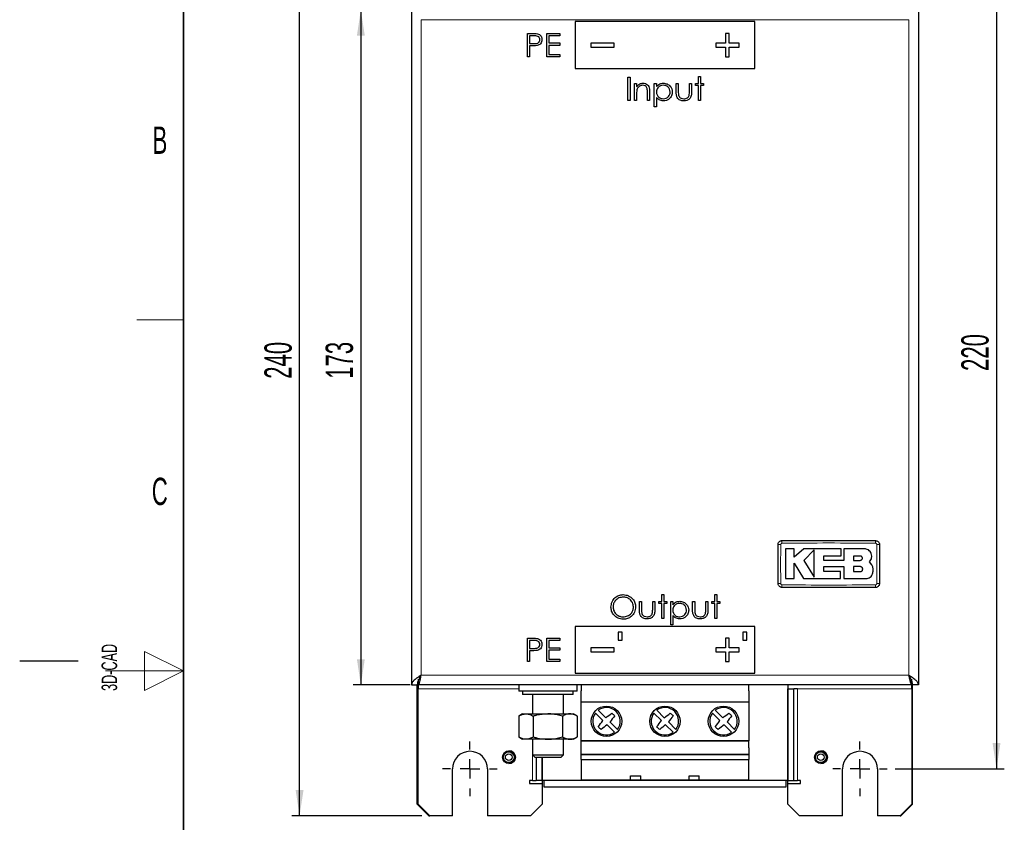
# Model space of a CAD drawing. Header units: millimetres. Extents: x 5 to 418, y 2 to 292.
# Tile 2 of 12: x 5 to 131, y 128 to 231. Entities that reach past the tile are written whole.
import ezdxf

# ---------------------------------------------------------------- set-up
doc = ezdxf.new("R2010")
doc.units = ezdxf.units.MM
doc.layers.add('SLD-0', color=7, linetype='Continuous')
doc.styles.add('SLDTEXTSTYLE0', font='TXT', dxfattribs={"width": 0.605})
doc.dimstyles.new('SLDDIMSTYLE0', dxfattribs={"dimtxt": 3.5, "dimasz": 3.302, "dimexe": 0, "dimexo": 0.0625, "dimgap": 0.875, "dimtad": 1, "dimlfac": 2, "dimrnd": 1e-09, "dimzin": 12, "dimdsep": 46, "dimtxsty": 'SLDTEXTSTYLE0', "dimsah": 1, "dimcen": 0.09, "dimadec": 0, "dimazin": 3, "dimtfac": 1, "dimtofl": 0, "dimtmove": 0, "dimatfit": 3, "dimfxl": 1, "dimfrac": 2, "dimtolj": 1, "dimtzin": 12, "dimarcsym": 0})

# ---------------------------------------------------------------- blocks, each defined once
blk = doc.blocks.new('_D_3')
at = {"layer": 'SLD-0', "color": 7}
for p, q in [((117.22, 244.69), (131.22, 244.69)), ((130.22, 244.69), (130.22, 134.69)), ((117.22, 134.69), (131.22, 134.69))]:
    blk.add_line(p, q, dxfattribs=at)
for points in [[(130.22, 244.69), (129.72, 241.39), (130.73, 241.39)], [(130.22, 134.69), (130.73, 137.99), (129.72, 137.99)]]:
    blk.add_solid(points, dxfattribs=at)
at = {"layer": 'SLD-0', "color": 7, "insert": (125.71, 185.68), "char_height": 3.5, "attachment_point": 1, "rotation": 90, "style": 'SLDTEXTSTYLE0'}
blk.add_mtext('220', dxfattribs=at)
blk = doc.blocks.new('_D_5')
at = {"layer": 'SLD-0', "color": 7}
for p, q in [((55.07, 231.94), (47.73, 231.94)), ((48.73, 231.94), (48.73, 145.44)), ((55.07, 145.44), (47.73, 145.44))]:
    blk.add_line(p, q, dxfattribs=at)
for points in [[(48.73, 231.94), (48.23, 228.64), (49.24, 228.64)], [(48.73, 145.44), (49.24, 148.74), (48.23, 148.74)]]:
    blk.add_solid(points, dxfattribs=at)
at = {"layer": 'SLD-0', "color": 7, "insert": (44.22, 184.68), "char_height": 3.5, "attachment_point": 1, "rotation": 90, "style": 'SLDTEXTSTYLE0'}
blk.add_mtext('173', dxfattribs=at)
blk = doc.blocks.new('_D_6')
at = {"layer": 'SLD-0', "color": 7}
for p, q in [((56.57, 248.69), (39.88, 248.69)), ((40.88, 128.69), (40.88, 248.69)), ((56.57, 128.69), (39.88, 128.69))]:
    blk.add_line(p, q, dxfattribs=at)
for points in [[(40.88, 248.69), (40.37, 245.39), (41.39, 245.39)], [(40.88, 128.69), (41.39, 131.99), (40.37, 131.99)]]:
    blk.add_solid(points, dxfattribs=at)
at = {"layer": 'SLD-0', "color": 7, "insert": (36.37, 184.68), "char_height": 3.5, "attachment_point": 1, "rotation": 90, "style": 'SLDTEXTSTYLE0'}
blk.add_mtext('240', dxfattribs=at)
blk = doc.blocks.new('SW_CENTERMARKSYMBOL_2')
at = {"layer": 'SLD-0', "color": 0}
for p, q in [((0, 2.5), (0, 3.5)), ((-2.5, 0), (-3.5, 0)), ((0, 0), (-1.25, 0)), ((0, 0), (0, 1.25)), ((0, 0), (0, -1.25)), ((0, 0), (1.25, 0)), ((2.5, 0), (3.5, 0)), ((0, -2.5), (0, -3.5))]:
    blk.add_line(p, q, dxfattribs=at)
blk = doc.blocks.new('SW_CENTERMARKSYMBOL_3')
at = {"layer": 'SLD-0', "color": 0}
for p, q in [((0, 2.5), (0, 3.5)), ((-2.5, 0), (-3.5, 0)), ((0, 0), (-1.25, 0)), ((0, 0), (0, 1.25)), ((0, 0), (0, -1.25)), ((0, 0), (1.25, 0)), ((2.5, 0), (3.5, 0)), ((0, -2.5), (0, -3.5))]:
    blk.add_line(p, q, dxfattribs=at)

msp = doc.modelspace()

# ---------------------------------------------------------------- linework, layer by layer
at = {"color": 7, "linetype": 'Continuous', "lineweight": 25}
for p, q in [((55.2214, 231.9387), (55.2214, 145.4387)), ((120.2214, 231.9387), (120.2214, 145.4387)), ((99.2214, 230.4387), (76.2214, 230.4387)), ((76.2214, 230.4387), (76.2214, 224.4387)), ((99.2214, 224.4387), (99.2214, 230.4387)), ((70.106, 228.9387), (70.6944, 228.9387)), ((70.106, 225.9387), (70.106, 228.9387)), ((70.924, 228.631), (70.3753, 228.631)), ((70.3753, 228.631), (70.3753, 227.631)), ((72.5676, 228.9387), (74.2599, 228.9387)), ((72.5676, 225.9387), (72.5676, 228.9387)), ((72.8368, 228.631), (72.8368, 227.708)), ((74.2599, 228.631), (72.8368, 228.631)), ((74.2599, 228.9387), (74.2599, 228.631)), ((95.9714, 228.9387), (95.4714, 228.9387)), ((95.4714, 228.9387), (95.4714, 227.6887)), ((95.9714, 227.6887), (95.9714, 228.9387)), ((70.3753, 227.631), (70.9005, 227.6244)), ((70.3753, 227.3233), (70.3753, 225.9387)), ((70.5898, 227.3233), (70.3753, 227.3233)), ((72.8368, 227.708), (74.2599, 227.708)), ((72.8368, 227.4003), (72.8368, 226.2464)), ((74.2599, 227.4003), (72.8368, 227.4003)), ((74.2599, 227.708), (74.2599, 227.4003)), ((78.2214, 227.6887), (78.2214, 227.1887)), ((81.2214, 227.6887), (78.2214, 227.6887)), ((81.2214, 227.1887), (81.2214, 227.6887)), ((94.2214, 227.6887), (94.2214, 227.1887)), ((95.4714, 227.6887), (94.2214, 227.6887)), ((97.2214, 227.6887), (95.9714, 227.6887)), ((97.2214, 227.1887), (97.2214, 227.6887)), ((72.8368, 226.2464), (74.2599, 226.2464)), ((74.2599, 226.2464), (74.2599, 225.9387)), ((78.2214, 227.1887), (81.2214, 227.1887)), ((94.2214, 227.1887), (95.4714, 227.1887)), ((95.4714, 227.1887), (95.4714, 225.9387)), ((95.9714, 225.9387), (95.9714, 227.1887)), ((95.9714, 227.1887), (97.2214, 227.1887)), ((70.3753, 225.9387), (70.106, 225.9387)), ((74.2599, 225.9387), (72.5676, 225.9387)), ((95.4714, 225.9387), (95.9714, 225.9387)), ((76.2214, 224.4387), (99.2214, 224.4387)), ((82.9714, 223.3233), (83.2407, 223.3233)), ((82.9714, 220.3233), (82.9714, 223.3233)), ((83.2407, 223.3233), (83.2407, 220.3233)), ((83.8176, 222.5157), (84.0868, 222.5157)), ((83.8176, 220.3233), (83.8176, 222.5157)), ((84.0868, 222.5157), (84.0868, 222.1202)), ((86.356, 222.5157), (86.6253, 222.5157)), ((86.356, 219.5157), (86.356, 222.5157)), ((86.6253, 222.5157), (86.6253, 222.11)), ((89.1637, 222.5157), (89.433, 222.5157)), ((89.1637, 221.4682), (89.1637, 222.5157)), ((89.433, 222.5157), (89.433, 221.4988)), ((90.856, 222.5157), (91.1253, 222.5157)), ((90.856, 221.4988), (90.856, 222.5157)), ((91.1253, 222.5157), (91.1253, 221.4483)), ((91.6253, 222.5157), (92.0099, 222.5157)), ((91.6253, 222.2464), (91.6253, 222.5157)), ((92.0099, 222.2464), (91.6253, 222.2464)), ((92.0099, 223.4003), (92.2791, 223.4003)), ((92.0099, 222.5157), (92.0099, 223.4003)), ((92.0099, 220.3233), (92.0099, 222.2464)), ((92.2791, 223.4003), (92.2791, 222.5157)), ((92.2791, 222.5157), (92.6637, 222.5157)), ((92.2791, 222.2464), (92.2791, 220.3233)), ((92.6637, 222.2464), (92.2791, 222.2464)), ((92.6637, 222.5157), (92.6637, 222.2464)), ((84.0868, 221.116), (84.0868, 220.3233)), ((85.4714, 220.3233), (85.4714, 221.3546)), ((85.7407, 221.4429), (85.7407, 220.3233)), ((83.2407, 220.3233), (82.9714, 220.3233)), ((84.0868, 220.3233), (83.8176, 220.3233)), ((85.7407, 220.3233), (85.4714, 220.3233)), ((86.6253, 220.7206), (86.6253, 219.5157)), ((92.2791, 220.3233), (92.0099, 220.3233)), ((86.6253, 219.5157), (86.356, 219.5157)), ((104.2659, 162.8783), (103.1662, 162.8783)), ((104.2659, 161.8119), (104.2659, 162.8783)), ((105.5173, 162.8783), (104.2659, 161.8119)), ((110.3161, 162.8783), (105.5173, 162.8783)), ((110.3161, 161.9751), (110.3161, 162.8783)), ((110.6637, 162.8783), (110.6637, 161.3984)), ((113.3086, 162.8783), (110.6637, 162.8783)), ((106.829, 162.7593), (105.5173, 161.41)), ((108.0738, 161.9751), (110.3161, 161.9751)), ((108.0738, 161.3984), (108.0738, 161.9751)), ((112.7536, 161.968), (111.8831, 161.968)), ((111.8831, 161.968), (111.8831, 161.41)), ((104.2653, 161.0611), (105.4758, 159.0716)), ((104.2653, 159.0716), (104.2653, 161.0611)), ((105.5173, 161.41), (106.829, 159.2543)), ((110.6637, 161.3984), (108.0738, 161.3984)), ((108.0745, 160.6111), (110.6637, 160.6111)), ((108.0745, 159.9736), (108.0745, 160.6111)), ((110.6637, 160.6111), (110.6637, 159.0716)), ((111.8831, 161.41), (112.7536, 161.41)), ((111.8831, 160.6111), (111.8831, 159.9736)), ((112.7536, 160.6111), (111.8831, 160.6111)), ((114.2219, 160.8546), (113.9373, 161.207)), ((103.1662, 159.0716), (104.2653, 159.0716)), ((105.4758, 159.0716), (110.2263, 159.0716)), ((110.2263, 159.9736), (108.0745, 159.9736)), ((110.2263, 159.0716), (110.2263, 159.9736)), ((110.6637, 159.0716), (113.5022, 159.0716)), ((111.8831, 159.9736), (112.7536, 159.9736)), ((87.2983, 157.0157), (87.5676, 157.0157)), ((87.2983, 156.131), (87.2983, 157.0157)), ((87.5676, 157.0157), (87.5676, 156.131)), ((94.106, 157.0157), (94.3753, 157.0157)), ((94.106, 156.131), (94.106, 157.0157)), ((94.3753, 157.0157), (94.3753, 156.131)), ((84.4522, 156.131), (84.7214, 156.131)), ((84.4522, 155.0836), (84.4522, 156.131)), ((84.7214, 156.131), (84.7214, 155.1142)), ((86.1445, 156.131), (86.4137, 156.131)), ((86.1445, 155.1142), (86.1445, 156.131)), ((86.4137, 156.131), (86.4137, 155.0637)), ((86.9137, 156.131), (87.2983, 156.131)), ((86.9137, 155.8618), (86.9137, 156.131)), ((87.2983, 155.8618), (86.9137, 155.8618)), ((87.2983, 153.9387), (87.2983, 155.8618)), ((87.5676, 156.131), (87.9522, 156.131)), ((87.5676, 155.8618), (87.5676, 153.9387)), ((87.9522, 155.8618), (87.5676, 155.8618)), ((87.9522, 156.131), (87.9522, 155.8618)), ((88.4522, 156.131), (88.7214, 156.131)), ((88.4522, 153.131), (88.4522, 156.131)), ((88.7214, 156.131), (88.7214, 155.7254)), ((91.2599, 156.131), (91.5291, 156.131)), ((91.2599, 155.0836), (91.2599, 156.131)), ((91.5291, 156.131), (91.5291, 155.1142)), ((92.9522, 156.131), (93.2214, 156.131)), ((92.9522, 155.1142), (92.9522, 156.131)), ((93.2214, 156.131), (93.2214, 155.0637)), ((93.7214, 156.131), (94.106, 156.131)), ((93.7214, 155.8618), (93.7214, 156.131)), ((94.106, 155.8618), (93.7214, 155.8618)), ((94.106, 153.9387), (94.106, 155.8618)), ((94.3753, 156.131), (94.7599, 156.131)), ((94.3753, 155.8618), (94.3753, 153.9387)), ((94.7599, 155.8618), (94.3753, 155.8618)), ((94.7599, 156.131), (94.7599, 155.8618)), ((88.7214, 154.336), (88.7214, 153.131)), ((76.2214, 152.9387), (76.2214, 146.9387)), ((99.2214, 152.9387), (76.2214, 152.9387)), ((87.5676, 153.9387), (87.2983, 153.9387)), ((88.7214, 153.131), (88.4522, 153.131)), ((94.3753, 153.9387), (94.106, 153.9387)), ((99.2214, 146.9387), (99.2214, 152.9387)), ((82.2214, 152.1887), (81.7214, 152.1887)), ((81.7214, 152.1887), (81.7214, 151.1887)), ((82.2214, 151.1887), (82.2214, 152.1887)), ((98.2214, 152.1887), (97.7214, 152.1887)), ((97.7214, 152.1887), (97.7214, 151.1887)), ((98.2214, 151.1887), (98.2214, 152.1887)), ((70.106, 151.4387), (70.6944, 151.4387)), ((70.106, 148.4387), (70.106, 151.4387)), ((70.3753, 151.131), (70.3753, 150.131)), ((70.924, 151.131), (70.3753, 151.131)), ((72.5676, 151.4387), (74.2599, 151.4387)), ((72.5676, 148.4387), (72.5676, 151.4387)), ((72.8368, 151.131), (72.8368, 150.208)), ((74.2599, 151.131), (72.8368, 151.131)), ((72.8368, 150.208), (74.2599, 150.208)), ((74.2599, 151.4387), (74.2599, 151.131)), ((74.2599, 150.208), (74.2599, 149.9003)), ((81.7214, 151.1887), (82.2214, 151.1887)), ((95.9714, 151.4387), (95.4714, 151.4387)), ((95.4714, 151.4387), (95.4714, 150.1887)), ((95.9714, 150.1887), (95.9714, 151.4387)), ((97.7214, 151.1887), (98.2214, 151.1887)), ((70.3753, 150.131), (70.9005, 150.1244)), ((70.3753, 149.8233), (70.3753, 148.4387)), ((70.5898, 149.8233), (70.3753, 149.8233)), ((72.8368, 149.9003), (72.8368, 148.7464)), ((74.2599, 149.9003), (72.8368, 149.9003)), ((78.2214, 150.1887), (78.2214, 149.6887)), ((81.2214, 150.1887), (78.2214, 150.1887)), ((78.2214, 149.6887), (81.2214, 149.6887)), ((81.2214, 149.6887), (81.2214, 150.1887)), ((95.4714, 150.1887), (94.2214, 150.1887)), ((94.2214, 150.1887), (94.2214, 149.6887)), ((94.2214, 149.6887), (95.4714, 149.6887)), ((95.4714, 149.6887), (95.4714, 148.4387)), ((97.2214, 150.1887), (95.9714, 150.1887)), ((95.9714, 148.4387), (95.9714, 149.6887)), ((95.9714, 149.6887), (97.2214, 149.6887)), ((97.2214, 149.6887), (97.2214, 150.1887)), ((70.3753, 148.4387), (70.106, 148.4387)), ((74.2599, 148.4387), (72.5676, 148.4387)), ((72.8368, 148.7464), (74.2599, 148.7464)), ((74.2599, 148.7464), (74.2599, 148.4387)), ((95.4714, 148.4387), (95.9714, 148.4387)), ((56.2277, 146.4387), (56.3895, 146.4387)), ((76.2214, 146.9387), (99.2214, 146.9387)), ((119.0534, 146.4387), (119.2151, 146.4387)), ((55.2214, 145.4387), (55.9714, 145.4387)), ((55.9714, 130.1887), (55.9714, 145.4387)), ((56.0714, 146.1887), (56.0714, 145.4387)), ((119.3714, 145.4387), (56.0714, 145.4387)), ((56.0714, 145.4387), (56.0714, 144.9387)), ((68.9714, 145.4387), (68.9714, 144.6387)), ((76.4714, 144.6387), (76.4714, 145.4387)), ((76.9714, 145.4387), (76.9714, 144.6844)), ((98.4714, 144.6844), (98.4714, 145.4387)), ((103.4714, 145.4387), (103.4714, 133.1887)), ((119.3714, 145.4387), (119.3714, 146.1887)), ((119.3714, 144.9387), (119.3714, 145.4387)), ((119.4714, 130.1887), (119.4714, 145.4387)), ((120.2214, 145.4387), (119.4714, 145.4387)), ((56.0714, 130.1887), (56.0714, 144.9387)), ((76.4714, 144.6387), (68.9714, 144.6387)), ((69.4714, 144.6387), (69.4714, 144.2387)), ((75.9714, 144.2387), (69.4714, 144.2387)), ((70.7214, 144.2387), (70.7214, 141.7387)), ((74.7214, 141.7387), (74.7214, 144.2387)), ((75.9714, 144.2387), (75.9714, 144.6387)), ((76.9714, 143.3002), (76.9714, 144.6844)), ((98.4714, 144.6844), (98.4714, 143.3002)), ((103.4714, 133.1887), (103.4714, 144.9387)), ((103.4714, 144.9387), (104.2214, 144.9387)), ((104.2214, 133.1887), (104.2214, 144.9387)), ((104.7214, 144.9387), (104.2214, 144.9387)), ((119.3714, 144.9387), (119.3714, 130.1887)), ((76.9714, 143.3002), (98.4714, 143.3002)), ((76.9714, 138.2887), (76.9714, 143.3002)), ((98.4714, 143.3002), (98.4714, 138.2887)), ((69.4714, 141.7387), (68.9686, 141.4485)), ((68.9686, 141.4485), (68.9686, 138.779)), ((69.4714, 141.7387), (69.9068, 141.7387)), ((69.9068, 141.7387), (72.7214, 141.7387)), ((70.845, 141.4485), (70.845, 138.779)), ((72.7214, 141.7387), (75.536, 141.7387)), ((74.5978, 141.4485), (74.5978, 138.779)), ((75.536, 141.7387), (75.9714, 141.7387)), ((76.4742, 141.4485), (75.9714, 141.7387)), ((76.4742, 141.4485), (76.4742, 138.779)), ((79.7681, 140.8779), (78.8084, 141.8376)), ((79.1726, 142.2017), (80.1323, 141.242)), ((87.2681, 140.8779), (86.3084, 141.8376)), ((86.6726, 142.2017), (87.6323, 141.242)), ((94.7681, 140.8779), (93.8084, 141.8376)), ((94.1726, 142.2017), (95.1323, 141.242)), ((81.2703, 139.3757), (80.3106, 140.3354)), ((80.6748, 140.6995), (81.6344, 139.7399)), ((88.7703, 139.3757), (87.8106, 140.3354)), ((88.1748, 140.6995), (89.1344, 139.7399)), ((96.2703, 139.3757), (95.3106, 140.3354)), ((95.6748, 140.6995), (96.6344, 139.7399)), ((68.9686, 138.779), (69.4714, 138.4887)), ((69.9068, 138.4887), (69.4714, 138.4887)), ((72.7214, 138.4887), (69.9068, 138.4887)), ((70.7214, 138.4887), (70.7214, 136.4887)), ((75.536, 138.4887), (72.7214, 138.4887)), ((74.7214, 136.4887), (74.7214, 138.4887)), ((75.9714, 138.4887), (75.536, 138.4887)), ((75.9714, 138.4887), (76.4742, 138.779)), ((76.9714, 138.2887), (98.4714, 138.2887)), ((76.9714, 138.2843), (76.9714, 138.2887)), ((76.9714, 138.2828), (76.9714, 138.2843)), ((98.4714, 138.2828), (76.9714, 138.2828)), ((76.9714, 137.3934), (76.9714, 138.2828)), ((98.4714, 138.2887), (98.4714, 138.2843)), ((98.4714, 138.2828), (98.4714, 138.2843)), ((98.4714, 137.3934), (98.4714, 138.2828)), ((70.7214, 136.4887), (71.0214, 136.1887)), ((70.7214, 136.4887), (74.7214, 136.4887)), ((74.4214, 136.1887), (74.7214, 136.4887)), ((76.9714, 136.5603), (76.9714, 137.3934)), ((76.9714, 136.5603), (98.4714, 136.5603)), ((76.9714, 135.8931), (76.9714, 136.5603)), ((76.9714, 136.5372), (98.4714, 136.5372)), ((76.9714, 136.4779), (76.9714, 136.5372)), ((98.4714, 136.4779), (76.9714, 136.4779)), ((98.4714, 137.3934), (98.4714, 136.5603)), ((98.4714, 136.5603), (98.4714, 135.8931)), ((98.4714, 136.5372), (98.4714, 136.4779)), ((71.0214, 136.1887), (74.4214, 136.1887)), ((71.2214, 136.1887), (71.2214, 133.1887)), ((71.9714, 133.1887), (71.9714, 136.1887)), ((71.9714, 136.1887), (71.9714, 133.1887)), ((76.9714, 135.8931), (76.9714, 133.2887)), ((76.9714, 135.8931), (98.4714, 135.8931)), ((98.4714, 133.2887), (98.4714, 135.8931)), ((60.4714, 128.6887), (60.4714, 134.6887)), ((64.9714, 134.6887), (64.9714, 128.6887)), ((110.4714, 128.6887), (110.4714, 134.6887)), ((114.9714, 134.6887), (114.9714, 128.6887)), ((70.3464, 133.1887), (70.3464, 132.8137)), ((70.7214, 133.1887), (70.3464, 133.1887)), ((70.3464, 132.8137), (71.9714, 132.8137)), ((70.7214, 133.1887), (71.2214, 133.1887)), ((71.9714, 133.1887), (71.2214, 133.1887)), ((103.4714, 133.1887), (71.9714, 133.1887)), ((71.9714, 133.1887), (71.9714, 132.8137)), ((71.9714, 132.8137), (71.9714, 130.1887)), ((72.2214, 132.3537), (72.2214, 133.1887)), ((76.9714, 133.2887), (83.3214, 133.2887)), ((76.9714, 133.2887), (98.4714, 133.2887)), ((83.3214, 133.7887), (84.6214, 133.7887)), ((83.3214, 133.2887), (83.3214, 133.7887)), ((84.6214, 133.2887), (84.6214, 133.7887)), ((84.6214, 133.2887), (90.8214, 133.2887)), ((90.8214, 133.7887), (92.1214, 133.7887)), ((90.8214, 133.2887), (90.8214, 133.7887)), ((92.1214, 133.2887), (92.1214, 133.7887)), ((92.1214, 133.2887), (98.4714, 133.2887)), ((103.2214, 133.1887), (103.2214, 132.3537)), ((103.4714, 132.8137), (103.4714, 133.1887)), ((103.4714, 133.1887), (104.2214, 133.1887)), ((103.4714, 130.1887), (103.4714, 132.8137)), ((103.4714, 132.8137), (105.0964, 132.8137)), ((104.2214, 133.1887), (104.7214, 133.1887)), ((105.0964, 133.1887), (104.7214, 133.1887)), ((105.0964, 132.8137), (105.0964, 133.1887)), ((103.2214, 132.3537), (72.2214, 132.3537)), ((55.9714, 130.1887), (57.4714, 128.6887)), ((56.0714, 130.1887), (57.5714, 128.6887)), ((70.4714, 128.6887), (71.9714, 130.1887)), ((103.4714, 130.1887), (104.9714, 128.6887)), ((117.8714, 128.6887), (119.3714, 130.1887)), ((117.9714, 128.6887), (119.4714, 130.1887)), ((57.4714, 128.6887), (57.5714, 128.6887)), ((60.4714, 128.6887), (57.5714, 128.6887)), ((70.4714, 128.6887), (64.9714, 128.6887)), ((110.4714, 128.6887), (104.9714, 128.6887)), ((117.8714, 128.6887), (114.9714, 128.6887)), ((117.8714, 128.6887), (117.9714, 128.6887))]:
    msp.add_line(p, q, dxfattribs=at)
at = {"color": 7, "linetype": 'Continuous', "lineweight": 18}
for p, q in [((118.9714, 230.6887), (56.4714, 230.6887)), ((56.4714, 230.6887), (56.4714, 146.6887)), ((118.9714, 146.6887), (118.9714, 230.6887)), ((118.9714, 146.6887), (56.4714, 146.6887)), ((56.0714, 144.9387), (68.9714, 144.9387)), ((70.7214, 144.2387), (70.7214, 141.7387)), ((104.7214, 133.1887), (104.7214, 144.9387)), ((104.7214, 144.9387), (119.3714, 144.9387)), ((70.7214, 138.4887), (70.7214, 133.1887))]:
    msp.add_line(p, q, dxfattribs=at)
at = {"color": 7, "linetype": 'Continuous', "lineweight": 25}
for centre, radius in [((80.2214, 140.7887), 1.95), ((87.7214, 140.7887), 1.95), ((95.2214, 140.7887), 1.95), ((67.7214, 136.1887), 0.825), ((67.6964, 136.1887), 0.7375), ((67.6964, 136.1887), 0.6973), ((67.6964, 136.1887), 0.4375), ((107.7214, 136.1887), 0.825), ((107.6964, 136.1887), 0.7375), ((107.6964, 136.1887), 0.6973), ((107.6964, 136.1887), 0.4375)]:
    msp.add_circle(centre, radius, dxfattribs=at)
at = {"color": 7, "linetype": 'Continuous', "lineweight": 18}
for centre, radius, start, end in [((102.4804, 156.1961), 7.2473, 89.328019, 92.047607), ((109.7607, 163.6798), 7.0441, 177.893288, 180.691365), ((107.6823, 163.6798), 7.0439, 359.308621, 2.106755), ((114.9625, 156.1958), 7.2475, 87.952474, 90.671954), ((102.4804, 165.6766), 7.2425, 267.951047, 270.672418), ((109.757, 158.1977), 7.0403, 179.308283, 182.10781), ((107.6822, 158.1977), 7.044, 357.893277, 0.691368), ((114.9625, 165.6817), 7.2476, 269.328049, 272.047515)]:
    msp.add_arc(centre, radius, start, end, dxfattribs=at)
at = {"color": 7, "linetype": 'Continuous', "lineweight": 25}
for centre, radius, start, end in [((80.2214, 140.7887), 1.7597, 143.414211, 306.585789), ((80.2214, 140.7887), 1.7597, 323.414211, 126.585789), ((52.3535, 178.2806), 46.2981, 306.869755, 308.058776), ((119.2535, 111.7509), 48.2321, 141.974851, 143.11622), ((87.7214, 140.7887), 1.7597, 143.414211, 306.585789), ((87.7214, 140.7887), 1.7597, 323.414211, 126.585789), ((59.8535, 178.2806), 46.2981, 306.869755, 308.058776), ((126.7535, 111.7509), 48.2321, 141.974851, 143.11622), ((95.2214, 140.7887), 1.7597, 143.414211, 306.585789), ((95.2214, 140.7887), 1.7597, 323.414211, 126.585789), ((67.3535, 178.2806), 46.2981, 306.869755, 308.058776), ((134.2535, 111.7509), 48.2321, 141.974851, 143.11622), ((41.1513, 169.856), 48.2803, 321.975202, 323.115432), ((109.2887, 101.7186), 48.2803, 126.884568, 128.024798), ((48.6513, 169.856), 48.2803, 321.975202, 323.115432), ((116.7887, 101.7186), 48.2803, 126.884568, 128.024798), ((56.1513, 169.856), 48.2803, 321.975202, 323.115432), ((124.2887, 101.7186), 48.2803, 126.884568, 128.024798), ((62.7214, 134.6887), 2.25, 0, 180), ((67.6964, 136.1887), 0.825, 270, 89.131302), ((107.6964, 136.1887), 0.825, 270, 89.129386), ((112.7214, 134.6887), 2.25, 0, 180)]:
    msp.add_arc(centre, radius, start, end, dxfattribs=at)
for points, knots in [([(70.6944, 228.9387), (70.8226, 228.9391), (71.0515, 228.9399), (71.2781, 228.9078), (71.3777, 228.8937)], [0, 0, 0, 0, 0.56031372, 1, 1, 1, 1]), ([(71.683, 228.1328), (71.6695, 228.219), (71.6493, 228.3487), (71.5384, 228.4838), (71.3981, 228.5861), (71.1804, 228.6266), (71.0096, 228.6296), (70.924, 228.631)], [0, 0, 0, 0, 0.24835281, 0.37372108, 0.49905573, 0.74888353, 1, 1, 1, 1]), ([(71.3777, 228.8937), (71.4688, 228.8607), (71.651, 228.7948), (71.8403, 228.5925), (71.9387, 228.3615), (71.9477, 228.2099), (71.9522, 228.134)], [0, 0, 0, 0, 0.27971992, 0.55939488, 0.77950645, 1, 1, 1, 1]), ([(71.3536, 227.3726), (71.2117, 227.3548), (70.958, 227.3229), (70.7024, 227.3232), (70.5898, 227.3233)], [0, 0, 0, 0, 0.55969422, 1, 1, 1, 1]), ([(70.9005, 227.6244), (70.9886, 227.626), (71.1642, 227.6292), (71.3869, 227.6717), (71.5334, 227.7732), (71.6494, 227.9106), (71.6696, 228.0441), (71.683, 228.1328)], [0, 0, 0, 0, 0.25111512, 0.50102497, 0.62634536, 0.75168467, 1, 1, 1, 1]), ([(71.9522, 228.134), (71.9451, 228.0351), (71.9308, 227.8375), (71.7805, 227.5968), (71.5761, 227.4415), (71.4278, 227.3956), (71.3536, 227.3726)], [0, 0, 0, 0, 0.28009888, 0.55932385, 0.77945788, 1, 1, 1, 1]), ([(84.0868, 222.1202), (84.2147, 222.2581), (84.4435, 222.5047), (84.7749, 222.539), (84.9209, 222.5541)], [0, 0, 0, 0, 0.559140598, 1, 1, 1, 1]), ([(84.8741, 222.2849), (84.779, 222.2751), (84.5887, 222.2554), (84.3664, 222.1005), (84.2035, 221.916), (84.1534, 221.7749), (84.1283, 221.7044)], [0, 0, 0, 0, 0.27956321, 0.55940733, 0.77969902, 1, 1, 1, 1]), ([(85.4396, 221.8534), (85.4181, 221.9232), (85.3751, 222.0625), (85.1802, 222.2544), (84.9901, 222.2733), (84.8741, 222.2849)], [0, 0, 0, 0, 0.28119226, 0.56133067, 1, 1, 1, 1]), ([(84.9209, 222.5541), (85.0192, 222.5455), (85.2158, 222.5283), (85.474, 222.3703), (85.6658, 222.1167), (85.7335, 221.7881), (85.7383, 221.5581), (85.7407, 221.4429)], [0, 0, 0, 0, 0.18659636, 0.37303895, 0.5593711, 0.77925381, 1, 1, 1, 1]), ([(86.6253, 222.11), (86.7618, 222.2538), (87.0062, 222.5113), (87.3564, 222.541), (87.5111, 222.5541)], [0, 0, 0, 0, 0.55844543, 1, 1, 1, 1]), ([(87.5087, 222.2849), (87.3789, 222.271), (87.1193, 222.2431), (86.8268, 222.0102), (86.6506, 221.7207), (86.6337, 221.5167), (86.6253, 221.4147)], [0, 0, 0, 0, 0.27971433, 0.55932706, 0.77951921, 1, 1, 1, 1]), ([(88.3945, 221.4225), (88.3768, 221.5506), (88.3413, 221.8069), (88.1039, 222.0926), (87.8115, 222.2573), (87.6096, 222.2757), (87.5087, 222.2849)], [0, 0, 0, 0, 0.27942384, 0.55910415, 0.77951622, 1, 1, 1, 1]), ([(87.5111, 222.5541), (87.6793, 222.5349), (88.0157, 222.4964), (88.3905, 222.1915), (88.6273, 221.822), (88.6516, 221.5577), (88.6637, 221.4255)], [0, 0, 0, 0, 0.279626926, 0.559431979, 0.779703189, 1, 1, 1, 1]), ([(84.1283, 221.7044), (84.1133, 221.5951), (84.0865, 221.3998), (84.0867, 221.2028), (84.0868, 221.116)], [0, 0, 0, 0, 0.559657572, 1, 1, 1, 1]), ([(85.4714, 221.3546), (85.472, 221.4482), (85.473, 221.6153), (85.4498, 221.7807), (85.4396, 221.8534)], [0, 0, 0, 0, 0.56025455, 1, 1, 1, 1]), ([(86.6253, 221.4147), (86.6399, 221.2853), (86.6691, 221.0266), (86.9134, 220.742), (87.2093, 220.5832), (87.4117, 220.5638), (87.5129, 220.5541)], [0, 0, 0, 0, 0.27962124, 0.55885036, 0.77944531, 1, 1, 1, 1]), ([(87.5129, 220.5541), (87.6412, 220.5702), (87.8978, 220.6023), (88.1857, 220.8349), (88.3611, 221.1204), (88.3834, 221.3218), (88.3945, 221.4225)], [0, 0, 0, 0, 0.27963205, 0.55924459, 0.77972971, 1, 1, 1, 1]), ([(88.6637, 221.4255), (88.644, 221.2569), (88.6045, 220.9196), (88.2918, 220.5482), (87.9169, 220.3195), (87.652, 220.2964), (87.5195, 220.2849)], [0, 0, 0, 0, 0.27954876, 0.55925603, 0.77955858, 1, 1, 1, 1]), ([(90.1463, 220.2849), (89.9794, 220.2984), (89.6469, 220.3254), (89.2829, 220.6632), (89.1726, 221.0796), (89.1667, 221.3384), (89.1637, 221.4682)], [0, 0, 0, 0, 0.28005338, 0.55795894, 0.77838844, 1, 1, 1, 1]), ([(89.433, 221.4988), (89.4327, 221.4023), (89.4322, 221.2301), (89.4624, 221.0607), (89.4756, 220.9862)], [0, 0, 0, 0, 0.56037684, 1, 1, 1, 1]), ([(89.4756, 220.9862), (89.5087, 220.9127), (89.5749, 220.7656), (89.8165, 220.5908), (90.0228, 220.568), (90.1487, 220.5541)], [0, 0, 0, 0, 0.28011719, 0.56057252, 1, 1, 1, 1]), ([(91.1253, 221.4483), (91.1228, 221.2845), (91.118, 220.9589), (90.907, 220.5313), (90.5318, 220.3089), (90.275, 220.2929), (90.1463, 220.2849)], [0, 0, 0, 0, 0.281509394, 0.559639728, 0.77928663, 1, 1, 1, 1]), ([(90.1487, 220.5541), (90.2267, 220.5588), (90.3825, 220.568), (90.5824, 220.6617), (90.7338, 220.7975), (90.7856, 220.9089), (90.8116, 220.9646)], [0, 0, 0, 0, 0.28026531, 0.55999513, 0.78006716, 1, 1, 1, 1]), ([(90.8116, 220.9646), (90.828, 221.0636), (90.8574, 221.2405), (90.8565, 221.4198), (90.856, 221.4988)], [0, 0, 0, 0, 0.559383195, 1, 1, 1, 1]), ([(87.5195, 220.2849), (87.3243, 220.3109), (86.9747, 220.3574), (86.7323, 220.6093), (86.6253, 220.7206)], [0, 0, 0, 0, 0.55850547, 1, 1, 1, 1]), ([(102.2214, 163.4387), (102.227, 163.4949), (102.238, 163.6074), (102.3242, 163.7572), (102.451, 163.8703), (102.5916, 163.9302), (102.6845, 163.9363), (102.7214, 163.9387)], [0, 0, 0, 0, 0.214672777, 0.429352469, 0.644026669, 0.858695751, 1, 1, 1, 1]), ([(102.2214, 158.4387), (102.2214, 158.9704), (102.2214, 160.0695), (102.2214, 161.7362), (102.2214, 162.8712), (102.2214, 163.4387)], [0, 0, 0, 0, 0.31897789, 0.65947635, 1, 1, 1, 1]), ([(102.7214, 163.9387), (104.7213, 163.9387), (108.7213, 163.9387), (112.7213, 163.9387), (114.7214, 163.9387)], [0, 0, 0, 0, 0.499960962, 1, 1, 1, 1]), ([(103.1662, 162.8783), (103.1662, 162.3577), (103.1662, 161.0889), (103.1662, 159.8199), (103.1662, 159.0716)], [0, 0, 0, 0, 0.410329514, 1, 1, 1, 1]), ([(114.2219, 161.9649), (114.2118, 162.0676), (114.1916, 162.2728), (114.0343, 162.5465), (113.8027, 162.7531), (113.5458, 162.8627), (113.376, 162.8738), (113.3086, 162.8783)], [0, 0, 0, 0, 0.21458998, 0.42917873, 0.64379751, 0.85844062, 1, 1, 1, 1]), ([(114.7214, 163.9387), (114.7776, 163.9332), (114.89, 163.9222), (115.0399, 163.836), (115.153, 163.7091), (115.2129, 163.5685), (115.219, 163.4756), (115.2214, 163.4387)], [0, 0, 0, 0, 0.21467237, 0.42935203, 0.64402618, 0.85869555, 1, 1, 1, 1]), ([(115.2214, 163.4387), (115.2214, 162.9071), (115.2214, 161.808), (115.2214, 160.1413), (115.2214, 159.0063), (115.2214, 158.4387)], [0, 0, 0, 0, 0.31897788, 0.65947634, 1, 1, 1, 1]), ([(106.829, 159.2543), (106.829, 159.7747), (106.829, 160.9429), (106.829, 162.1114), (106.829, 162.7593)], [0, 0, 0, 0, 0.44547751, 1, 1, 1, 1]), ([(112.7536, 161.41), (112.785, 161.4131), (112.8478, 161.4193), (112.9314, 161.4675), (112.9949, 161.5384), (113.0311, 161.627), (113.0359, 161.7224), (113.009, 161.814), (112.9532, 161.8915), (112.8751, 161.9459), (112.8042, 161.9663), (112.7633, 161.9676), (112.7536, 161.968)], [0, 0, 0, 0, 0.107577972, 0.21515507, 0.322741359, 0.430264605, 0.537680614, 0.644986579, 0.752213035, 0.859410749, 0.966640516, 1, 1, 1, 1]), ([(113.9373, 161.207), (114.0069, 161.2914), (114.1462, 161.4602), (114.225, 161.7363), (114.2227, 161.905), (114.2219, 161.9649)], [0, 0, 0, 0, 0.3919653, 0.78394467, 1, 1, 1, 1]), ([(112.7536, 159.9736), (112.7894, 159.9771), (112.8611, 159.9842), (112.9565, 160.0391), (113.029, 160.12), (113.0705, 160.221), (113.0763, 160.3298), (113.0458, 160.4344), (112.9823, 160.5231), (112.8931, 160.5856), (112.8119, 160.6092), (112.7649, 160.6108), (112.7536, 160.6111)], [0, 0, 0, 0, 0.10735873, 0.21472097, 0.32200304, 0.42922335, 0.53643727, 0.64369731, 0.75104592, 0.85850264, 0.96605129, 1, 1, 1, 1]), ([(114.2855, 159.5975), (114.3358, 159.7381), (114.4365, 160.0192), (114.4083, 160.4697), (114.2826, 160.7292), (114.2219, 160.8546)], [0, 0, 0, 0, 0.34078213, 0.68156868, 1, 1, 1, 1]), ([(113.5022, 159.0716), (113.5974, 159.081), (113.7878, 159.0996), (114.0401, 159.2457), (114.2041, 159.4243), (114.265, 159.5539), (114.2855, 159.5975)], [0, 0, 0, 0, 0.28512532, 0.57025159, 0.85535534, 1, 1, 1, 1]), ([(102.7214, 157.9387), (102.6652, 157.9443), (102.5528, 157.9553), (102.403, 158.0415), (102.2899, 158.1684), (102.23, 158.3089), (102.2239, 158.4019), (102.2214, 158.4387)], [0, 0, 0, 0, 0.21467234, 0.42935197, 0.64402607, 0.85869541, 1, 1, 1, 1]), ([(114.7214, 157.9387), (112.7216, 157.9387), (108.7216, 157.9387), (104.7216, 157.9387), (102.7214, 157.9387)], [0, 0, 0, 0, 0.49996096, 1, 1, 1, 1]), ([(115.2214, 158.4387), (115.2159, 158.3825), (115.2048, 158.2701), (115.1187, 158.1203), (114.9918, 158.0072), (114.8512, 157.9473), (114.7583, 157.9412), (114.7214, 157.9387)], [0, 0, 0, 0, 0.214672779, 0.429352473, 0.644026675, 0.858695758, 1, 1, 1, 1]), ([(80.7983, 155.4255), (80.8261, 155.657), (80.8816, 156.1198), (81.2925, 156.6466), (81.8104, 156.9613), (82.1742, 156.9975), (82.356, 157.0157)], [0, 0, 0, 0, 0.27973866, 0.55932953, 0.77968296, 1, 1, 1, 1]), ([(82.3693, 156.708), (82.1799, 156.6833), (81.8011, 156.6341), (81.3677, 156.3001), (81.1084, 155.875), (81.0812, 155.5761), (81.0676, 155.4267)], [0, 0, 0, 0, 0.27962623, 0.55935685, 0.77963384, 1, 1, 1, 1]), ([(82.356, 157.0157), (82.5911, 156.9909), (83.061, 156.9415), (83.5875, 156.5165), (83.9057, 155.9932), (83.9367, 155.6244), (83.9522, 155.4399)], [0, 0, 0, 0, 0.27975448, 0.55935366, 0.77958138, 1, 1, 1, 1]), ([(83.683, 155.4405), (83.6599, 155.631), (83.6138, 156.0119), (83.2488, 156.425), (82.8165, 156.6639), (82.5183, 156.6933), (82.3693, 156.708)], [0, 0, 0, 0, 0.27946578, 0.5588658, 0.77951133, 1, 1, 1, 1]), ([(82.3801, 153.8618), (82.1476, 153.8875), (81.6825, 153.9388), (81.1662, 154.3636), (80.8466, 154.878), (80.8144, 155.243), (80.7983, 155.4255)], [0, 0, 0, 0, 0.27966986, 0.55937252, 0.77963372, 1, 1, 1, 1]), ([(81.0676, 155.4267), (81.0905, 155.2377), (81.1365, 154.8594), (81.499, 154.4517), (81.9241, 154.206), (82.2208, 154.1817), (82.3693, 154.1695)], [0, 0, 0, 0, 0.27941597, 0.55907651, 0.77947804, 1, 1, 1, 1]), ([(82.3693, 154.1695), (82.5598, 154.1912), (82.9407, 154.2345), (83.3818, 154.5634), (83.6416, 154.9908), (83.6692, 155.2906), (83.683, 155.4405)], [0, 0, 0, 0, 0.27983296, 0.55938361, 0.77965198, 1, 1, 1, 1]), ([(83.9522, 155.4399), (83.9258, 155.2072), (83.8729, 154.7416), (83.4462, 154.225), (82.9285, 153.9087), (82.5629, 153.8774), (82.3801, 153.8618)], [0, 0, 0, 0, 0.27963172, 0.55933655, 0.77959634, 1, 1, 1, 1]), ([(88.7214, 155.7254), (88.8579, 155.8692), (89.1023, 156.1266), (89.4526, 156.1564), (89.6072, 156.1695)], [0, 0, 0, 0, 0.55844543, 1, 1, 1, 1]), ([(89.6048, 155.9003), (89.475, 155.8863), (89.2154, 155.8585), (88.923, 155.6256), (88.7468, 155.3361), (88.7299, 155.1321), (88.7214, 155.0301)], [0, 0, 0, 0, 0.27971433, 0.55932706, 0.77951921, 1, 1, 1, 1]), ([(90.4907, 155.0379), (90.4729, 155.166), (90.4375, 155.4223), (90.2, 155.708), (89.9077, 155.8727), (89.7058, 155.8911), (89.6048, 155.9003)], [0, 0, 0, 0, 0.27942384, 0.55910415, 0.77951622, 1, 1, 1, 1]), ([(89.6072, 156.1695), (89.7754, 156.1503), (90.1119, 156.1118), (90.4867, 155.8069), (90.7235, 155.4374), (90.7477, 155.1731), (90.7599, 155.0409)], [0, 0, 0, 0, 0.27962693, 0.55943198, 0.77970319, 1, 1, 1, 1]), ([(85.4348, 153.9003), (85.2679, 153.9138), (84.9354, 153.9408), (84.5714, 154.2786), (84.4611, 154.695), (84.4552, 154.9538), (84.4522, 155.0836)], [0, 0, 0, 0, 0.28005338, 0.55795894, 0.77838844, 1, 1, 1, 1]), ([(84.7214, 155.1142), (84.7211, 155.0177), (84.7206, 154.8455), (84.7508, 154.6761), (84.7641, 154.6016)], [0, 0, 0, 0, 0.56037684, 1, 1, 1, 1]), ([(84.7641, 154.6016), (84.7972, 154.5281), (84.8634, 154.381), (85.105, 154.2062), (85.3113, 154.1834), (85.4372, 154.1695)], [0, 0, 0, 0, 0.28011719, 0.560572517, 1, 1, 1, 1]), ([(86.4137, 155.0637), (86.4113, 154.8999), (86.4064, 154.5743), (86.1954, 154.1467), (85.8202, 153.9243), (85.5635, 153.9083), (85.4348, 153.9003)], [0, 0, 0, 0, 0.28150939, 0.55963973, 0.77928663, 1, 1, 1, 1]), ([(85.4372, 154.1695), (85.5152, 154.1741), (85.671, 154.1834), (85.8708, 154.2771), (86.0222, 154.4129), (86.0741, 154.5243), (86.1, 154.58)], [0, 0, 0, 0, 0.28026531, 0.55999513, 0.78006716, 1, 1, 1, 1]), ([(86.1, 154.58), (86.1165, 154.679), (86.1459, 154.8559), (86.1449, 155.0352), (86.1445, 155.1142)], [0, 0, 0, 0, 0.559383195, 1, 1, 1, 1]), ([(88.7214, 155.0301), (88.736, 154.9006), (88.7652, 154.6419), (89.0096, 154.3574), (89.3054, 154.1985), (89.5078, 154.1792), (89.609, 154.1695)], [0, 0, 0, 0, 0.27962124, 0.55885036, 0.77944531, 1, 1, 1, 1]), ([(89.6157, 153.9003), (89.4204, 153.9262), (89.0709, 153.9728), (88.8285, 154.2247), (88.7214, 154.336)], [0, 0, 0, 0, 0.55850547, 1, 1, 1, 1]), ([(89.609, 154.1695), (89.7373, 154.1856), (89.9939, 154.2177), (90.2819, 154.4502), (90.4573, 154.7358), (90.4795, 154.9372), (90.4907, 155.0379)], [0, 0, 0, 0, 0.27963205, 0.55924459, 0.77972971, 1, 1, 1, 1]), ([(90.7599, 155.0409), (90.7401, 154.8723), (90.7006, 154.535), (90.3879, 154.1636), (90.013, 153.9349), (89.7481, 153.9118), (89.6157, 153.9003)], [0, 0, 0, 0, 0.27954876, 0.55925603, 0.77955858, 1, 1, 1, 1]), ([(92.2425, 153.9003), (92.0756, 153.9138), (91.7431, 153.9408), (91.3791, 154.2786), (91.2688, 154.695), (91.2629, 154.9538), (91.2599, 155.0836)], [0, 0, 0, 0, 0.28005338, 0.55795894, 0.77838844, 1, 1, 1, 1]), ([(91.5291, 155.1142), (91.5288, 155.0177), (91.5283, 154.8455), (91.5585, 154.6761), (91.5718, 154.6016)], [0, 0, 0, 0, 0.56037684, 1, 1, 1, 1]), ([(91.5718, 154.6016), (91.6049, 154.5281), (91.6711, 154.381), (91.9127, 154.2062), (92.1189, 154.1834), (92.2449, 154.1695)], [0, 0, 0, 0, 0.28011719, 0.56057252, 1, 1, 1, 1]), ([(93.2214, 155.0637), (93.219, 154.8999), (93.2141, 154.5743), (93.0031, 154.1467), (92.6279, 153.9243), (92.3711, 153.9083), (92.2425, 153.9003)], [0, 0, 0, 0, 0.28150939, 0.55963973, 0.77928663, 1, 1, 1, 1]), ([(92.2449, 154.1695), (92.3228, 154.1741), (92.4787, 154.1834), (92.6785, 154.2771), (92.8299, 154.4129), (92.8818, 154.5243), (92.9077, 154.58)], [0, 0, 0, 0, 0.280265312, 0.559995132, 0.780067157, 1, 1, 1, 1]), ([(92.9077, 154.58), (92.9242, 154.679), (92.9536, 154.8559), (92.9526, 155.0352), (92.9522, 155.1142)], [0, 0, 0, 0, 0.55938319, 1, 1, 1, 1]), ([(70.6944, 151.4387), (70.8226, 151.4391), (71.0515, 151.4399), (71.2781, 151.4078), (71.3777, 151.3937)], [0, 0, 0, 0, 0.560313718, 1, 1, 1, 1]), ([(70.9005, 150.1244), (70.9886, 150.126), (71.1642, 150.1292), (71.3869, 150.1717), (71.5334, 150.2732), (71.6494, 150.4106), (71.6696, 150.5441), (71.683, 150.6328)], [0, 0, 0, 0, 0.25111512, 0.50102497, 0.62634536, 0.75168467, 1, 1, 1, 1]), ([(71.683, 150.6328), (71.6695, 150.719), (71.6493, 150.8487), (71.5384, 150.9838), (71.3981, 151.0861), (71.1804, 151.1266), (71.0096, 151.1296), (70.924, 151.131)], [0, 0, 0, 0, 0.24835281, 0.37372108, 0.49905573, 0.74888353, 1, 1, 1, 1]), ([(71.9522, 150.634), (71.9451, 150.5351), (71.9308, 150.3375), (71.7805, 150.0968), (71.5761, 149.9415), (71.4278, 149.8956), (71.3536, 149.8726)], [0, 0, 0, 0, 0.28009888, 0.55932385, 0.77945788, 1, 1, 1, 1]), ([(71.3777, 151.3937), (71.4688, 151.3607), (71.651, 151.2948), (71.8403, 151.0925), (71.9387, 150.8615), (71.9477, 150.7099), (71.9522, 150.634)], [0, 0, 0, 0, 0.27971992, 0.55939488, 0.77950645, 1, 1, 1, 1]), ([(71.3536, 149.8726), (71.2117, 149.8548), (70.958, 149.8229), (70.7024, 149.8232), (70.5898, 149.8233)], [0, 0, 0, 0, 0.55969422, 1, 1, 1, 1]), ([(56.3184, 146.4387), (56.3055, 146.4179), (56.2282, 146.2929), (56.1106, 146.0637), (55.9937, 145.7512), (55.9789, 145.5429), (55.9714, 145.4387)], [0, 0, 0, 0, 0.0625, 0.375, 0.6875, 1, 1, 1, 1]), ([(56.0714, 145.4387), (56.0972, 145.45), (56.1522, 145.474), (56.2365, 145.6741), (56.3242, 145.9914), (56.4026, 146.351), (56.4516, 146.5914), (56.4714, 146.6887)], [0, 0, 0, 0, 0.19356303, 0.41264445, 0.63173247, 0.85082036, 1, 1, 1, 1]), ([(56.2411, 146.3011), (56.2489, 146.3088), (56.2805, 146.3399), (56.312, 146.3963), (56.3358, 146.4387)], [0, 0, 0, 0, 0.24714859, 1, 1, 1, 1]), ([(120.2214, 145.4387), (120.2019, 145.5449), (120.1629, 145.7572), (119.863, 146.0758), (119.4467, 146.3865), (119.1256, 146.5907), (118.9714, 146.6887)], [0, 0, 0, 0, 0.25469489, 0.50958673, 0.7644797, 1, 1, 1, 1]), ([(119.1076, 146.4387), (119.1289, 146.4004), (119.1605, 146.3433), (119.1922, 146.3118), (119.2026, 146.3014)], [0, 0, 0, 0, 0.67208211, 1, 1, 1, 1]), ([(119.4714, 145.4387), (119.4577, 145.5819), (119.4359, 145.8087), (119.3029, 146.1204), (119.2037, 146.3107), (119.1375, 146.4176), (119.1245, 146.4387)], [0, 0, 0, 0, 0.42864529, 0.67905517, 0.93667707, 1, 1, 1, 1]), ([(68.9686, 141.4485), (69.121, 141.5296), (69.4285, 141.6933), (69.7464, 141.7235), (69.9068, 141.7387)], [0, 0, 0, 0, 0.49545796, 1, 1, 1, 1]), ([(69.9068, 141.7387), (69.9291, 141.7384), (70.0975, 141.7358), (70.415, 141.6724), (70.7008, 141.5235), (70.845, 141.4485)], [0, 0, 0, 0, 0.07007691, 0.53077766, 1, 1, 1, 1]), ([(72.7214, 141.7387), (72.2302, 141.7036), (71.5949, 141.6581), (70.9837, 141.4872), (70.845, 141.4485)], [0, 0, 0, 0, 0.773097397, 1, 1, 1, 1]), ([(74.5978, 141.4485), (74.1303, 141.5656), (73.5116, 141.7206), (72.8766, 141.7352), (72.7214, 141.7387)], [0, 0, 0, 0, 0.75563417, 1, 1, 1, 1]), ([(75.536, 141.7387), (75.5138, 141.7384), (75.3454, 141.7358), (75.0278, 141.6724), (74.742, 141.5235), (74.5978, 141.4485)], [0, 0, 0, 0, 0.07007691, 0.53077766, 1, 1, 1, 1]), ([(76.4742, 141.4485), (76.3218, 141.5296), (76.0143, 141.6933), (75.6964, 141.7235), (75.536, 141.7387)], [0, 0, 0, 0, 0.49545796, 1, 1, 1, 1]), ([(80.8949, 141.8264), (80.9326, 141.8026), (81.0079, 141.7549), (81.1424, 141.643), (81.2129, 141.5337), (81.2591, 141.4622)], [0, 0, 0, 0, 0.25651043, 0.51367681, 1, 1, 1, 1]), ([(88.3949, 141.8264), (88.4326, 141.8026), (88.5079, 141.7549), (88.6424, 141.643), (88.7129, 141.5337), (88.7591, 141.4622)], [0, 0, 0, 0, 0.25651043, 0.51367681, 1, 1, 1, 1]), ([(95.8949, 141.8264), (95.9326, 141.8026), (96.0079, 141.7549), (96.1424, 141.643), (96.2129, 141.5337), (96.2591, 141.4622)], [0, 0, 0, 0, 0.25651043, 0.51367681, 1, 1, 1, 1]), ([(79.5479, 139.7511), (79.5104, 139.7748), (79.4352, 139.8223), (79.3007, 139.9342), (79.23, 140.0436), (79.1838, 140.1152)], [0, 0, 0, 0, 0.25590328, 0.51246724, 1, 1, 1, 1]), ([(87.0479, 139.7511), (87.0104, 139.7748), (86.9352, 139.8223), (86.8007, 139.9342), (86.73, 140.0436), (86.6838, 140.1152)], [0, 0, 0, 0, 0.25590328, 0.51246724, 1, 1, 1, 1]), ([(94.5479, 139.7511), (94.5104, 139.7748), (94.4352, 139.8223), (94.3007, 139.9342), (94.23, 140.0436), (94.1838, 140.1152)], [0, 0, 0, 0, 0.25590328, 0.51246724, 1, 1, 1, 1]), ([(69.9068, 138.4887), (69.8846, 138.4891), (69.7162, 138.4917), (69.3987, 138.5551), (69.1129, 138.7039), (68.9686, 138.779)], [0, 0, 0, 0, 0.07007691, 0.53077766, 1, 1, 1, 1]), ([(70.845, 138.779), (70.6927, 138.6979), (70.3851, 138.5341), (70.0672, 138.504), (69.9068, 138.4887)], [0, 0, 0, 0, 0.49545796, 1, 1, 1, 1]), ([(70.845, 138.779), (70.9837, 138.7402), (71.5949, 138.5694), (72.2302, 138.5239), (72.7214, 138.4887)], [0, 0, 0, 0, 0.226902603, 1, 1, 1, 1]), ([(72.7214, 138.4887), (72.8766, 138.4923), (73.5116, 138.5069), (74.1303, 138.6619), (74.5978, 138.779)], [0, 0, 0, 0, 0.24436583, 1, 1, 1, 1]), ([(74.5978, 138.779), (74.7502, 138.6979), (75.0577, 138.5341), (75.3756, 138.504), (75.536, 138.4887)], [0, 0, 0, 0, 0.495457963, 1, 1, 1, 1]), ([(75.536, 138.4887), (75.5582, 138.4891), (75.7266, 138.4917), (76.0442, 138.5551), (76.33, 138.7039), (76.4742, 138.779)], [0, 0, 0, 0, 0.07007691, 0.53077766, 1, 1, 1, 1])]:
    msp.add_open_spline(points, degree=3, knots=knots, dxfattribs=at)
at = {"color": 7, "linetype": 'Continuous', "lineweight": 18}
for points, knots in [([(102.5654, 163.4429), (102.5596, 162.8745), (102.5482, 161.7375), (102.5487, 160.068), (102.5599, 158.967), (102.5654, 158.4346)], [0, 0, 0, 0, 0.34049866, 0.68104892, 1, 1, 1, 1]), ([(102.7172, 163.5948), (102.7061, 163.5939), (102.6781, 163.5917), (102.6357, 163.5732), (102.5973, 163.5389), (102.571, 163.4937), (102.5672, 163.4598), (102.5654, 163.4429)], [0, 0, 0, 0, 0.140566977, 0.355327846, 0.570843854, 0.786043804, 1, 1, 1, 1]), ([(114.7257, 163.5948), (112.7241, 163.6151), (108.7213, 163.6556), (104.7184, 163.6151), (102.7172, 163.5948)], [0, 0, 0, 0, 0.50003904, 1, 1, 1, 1]), ([(114.8775, 163.4429), (114.8766, 163.454), (114.8745, 163.482), (114.8559, 163.5244), (114.8216, 163.5628), (114.7765, 163.5892), (114.7426, 163.5929), (114.7257, 163.5948)], [0, 0, 0, 0, 0.140656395, 0.355502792, 0.571031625, 0.786170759, 1, 1, 1, 1]), ([(114.8775, 158.4346), (114.8832, 159.003), (114.8947, 160.1399), (114.8941, 161.8095), (114.8829, 162.9104), (114.8775, 163.4429)], [0, 0, 0, 0, 0.3404988, 0.68104949, 1, 1, 1, 1]), ([(102.5654, 158.4346), (102.5662, 158.4235), (102.5684, 158.3955), (102.5869, 158.3531), (102.6212, 158.3147), (102.6663, 158.2883), (102.7003, 158.2845), (102.7172, 158.2827)], [0, 0, 0, 0, 0.1406569, 0.35550383, 0.57103286, 0.78617163, 1, 1, 1, 1]), ([(102.7172, 158.2827), (104.7187, 158.2624), (108.7216, 158.2218), (112.7244, 158.2624), (114.7257, 158.2827)], [0, 0, 0, 0, 0.50003916, 1, 1, 1, 1]), ([(114.7257, 158.2827), (114.7368, 158.2835), (114.7648, 158.2857), (114.8071, 158.3043), (114.8455, 158.3386), (114.8719, 158.3837), (114.8756, 158.4177), (114.8775, 158.4346)], [0, 0, 0, 0, 0.14056682, 0.35532754, 0.57084354, 0.78604362, 1, 1, 1, 1])]:
    msp.add_open_spline(points, degree=3, knots=knots, dxfattribs=at)
at = {"color": 7, "linetype": 'Continuous', "lineweight": 25}
for points in [[(56.4714, 146.6887), (56.3076, 146.5846), (55.98, 146.3762), (55.5669, 146.0637), (55.2778, 145.7512), (55.2402, 145.5429), (55.2214, 145.4387)], [(118.9714, 146.6887), (119.0048, 146.5249), (119.0714, 146.1973), (119.1714, 145.7842), (119.2714, 145.4951), (119.3381, 145.4575), (119.3714, 145.4387)]]:
    msp.add_open_spline(points, degree=3, dxfattribs=at)
at = {"layer": 'SLD-0', "lineweight": 35}
msp.add_line((26, 282.5), (26, 12), dxfattribs=at)
at = {"layer": 'SLD-0', "lineweight": 18}
for p, q in [((20, 192.25), (26, 192.25)), ((26, 147.25), (21, 149.75)), ((21, 149.75), (21, 144.75)), ((16, 147.25), (26, 147.25)), ((21, 144.75), (26, 147.25))]:
    msp.add_line(p, q, dxfattribs=at)
at = {"layer": 'SLD-0'}
msp.add_line((12.5, 148.5), (5, 148.5), dxfattribs=at)

# ---------------------------------------------------------------- block references
at = {"layer": 'SLD-0', "color": 7}
for name, p in [('SW_CENTERMARKSYMBOL_2', (62.7214, 134.6887)), ('SW_CENTERMARKSYMBOL_3', (112.7214, 134.6887))]:
    msp.add_blockref(name, p, dxfattribs=at)

# ---------------------------------------------------------------- texts
at = {"layer": 'SLD-0', "char_height": 3.5, "attachment_point": 2, "style": 'SLDTEXTSTYLE0'}
for s, insert in [('B', (22.9816, 217.0011)), ('C', (22.9597, 172.0011))]:
    msp.add_mtext(s, dxfattribs=dict(at, insert=insert))
at = {"layer": 'SLD-0', "insert": (15.4939, 144.6806), "char_height": 2, "attachment_point": 1, "rotation": 90, "style": 'SLDTEXTSTYLE0'}
msp.add_mtext('3D-CAD', dxfattribs=at)

# ---------------------------------------------------------------- dimensions: what is measured, and where the dimension line sits
at = {"layer": 'SLD-0', "color": 7}
for base, p1, p2, picture, middle in [((40.8785, 248.6887), (57.5714, 128.6887), (57.5714, 248.6887), '_D_6', (40.8785, 188.6887)), ((130.2233, 134.6887), (116.2214, 244.6887), (116.2214, 134.6887), '_D_3', (130.2233, 189.6887)), ((48.7343, 145.4387), (56.0714, 231.9387), (56.0714, 145.4387), '_D_5', (48.7343, 188.6887))]:
    dim = msp.add_linear_dim(base=base, p1=p1, p2=p2, angle=90, dimstyle='SLDDIMSTYLE0', dxfattribs=at)
    dim.commit()
    dim.dimension.update_dxf_attribs({"geometry": picture, "text_midpoint": middle, "dimtype": 160})

doc.saveas('drawing.dxf')
